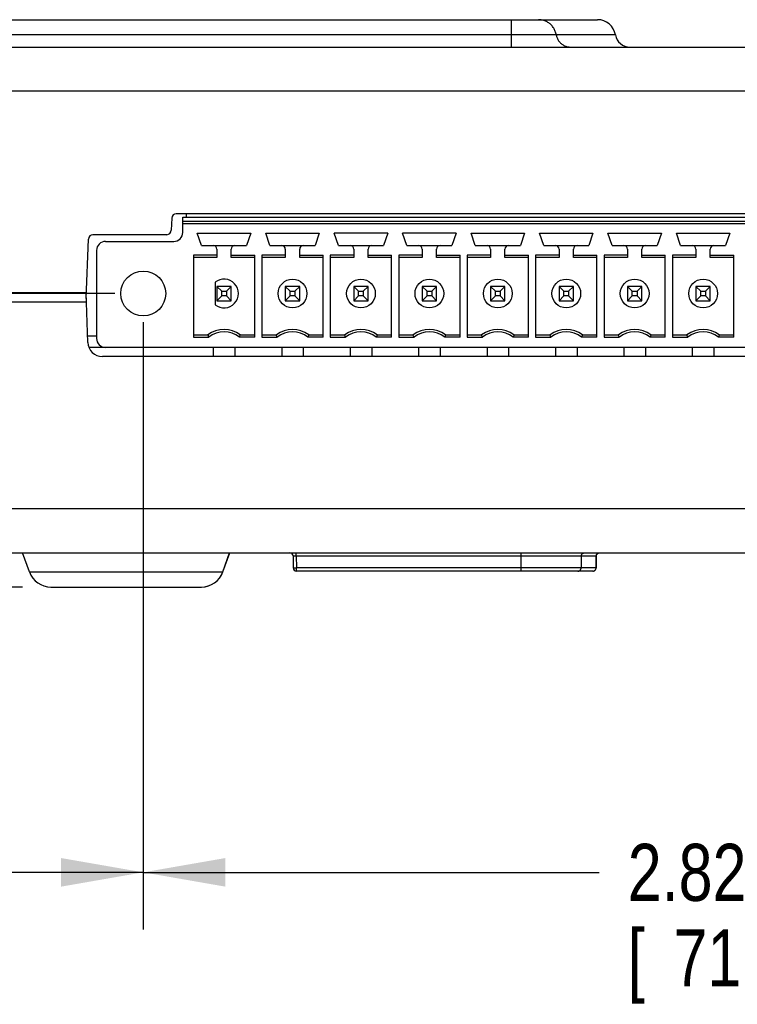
# Model space of a CAD drawing. Header units: inches. Extents: x 0 to 34, y 0 to 22.
# Tile 7 of 30: x 14.4 to 16, y 5.2 to 7.4. Entities that reach past the tile are written whole.
import ezdxf

# ---------------------------------------------------------------- set-up
doc = ezdxf.new("R2010")
doc.units = ezdxf.units.IN
doc.header["$LTSCALE"] = 1.87
doc.header["$MEASUREMENT"] = 0
doc.layers.get('0').update_dxf_attribs({"linetype": 'CONTINUOUS'})
doc.layers.add('DIMENSIONS', color=7, linetype='CONTINUOUS')
doc.styles.get("Standard").update_dxf_attribs({"font": 'txt', "width": 0.8})
doc.dimstyles.new('DIMSTYLE_1', dxfattribs={"dimtxt": 0.125, "dimasz": 0.18, "dimexe": 0.18, "dimexo": 0.0625, "dimgap": 0.09, "dimtad": 0, "dimtih": 1, "dimtoh": 1, "dimdec": 3, "dimzin": 4, "dimdsep": 46, "dimtxsty": 'STANDARD', "dimblk": '_FILLED', "dimblk1": '_FILLED', "dimblk2": '_FILLED', "dimcen": 0.09, "dimadec": 0, "dimazin": 0, "dimtp": 0.01, "dimtm": 0.01, "dimtfac": 1, "dimtdec": 3, "dimtofl": 0, "dimtmove": 0, "dimatfit": 3, "dimldrblk": '_FILLED', "dimfxl": 1, "dimtolj": 1, "dimtzin": 4, "dimarcsym": 0})

# ---------------------------------------------------------------- blocks, each defined once
blk = doc.blocks.new('_FILLED')
at = {"color": 0, "linetype": 'BYBLOCK'}
blk.add_solid([(0, 0), (-1, 0.174), (-1, -0.174)], dxfattribs=at)
blk = doc.blocks.new('*D2')
at = {"layer": 'DIMENSIONS', "color": 2, "linetype": 'CONTINUOUS'}
for p, q in [((13.4624, 6.776), (13.4624, 7.136)), ((14.6355, 6.776), (13.3374, 6.776)), ((14.4331, 6.1329), (13.3374, 6.1329)), ((13.4624, 6.1329), (13.4624, 5.7729))]:
    blk.add_line(p, q, dxfattribs=at)
at = {"layer": 'DIMENSIONS', "color": 2, "linetype": 'CONTINUOUS', "xscale": 0.18, "yscale": 0.18, "zscale": 0.18}
for p, rotation in [((13.4624, 6.776), 270), ((13.4624, 6.1329), 90)]:
    blk.add_blockref('_FILLED', p, dxfattribs=dict(at, rotation=rotation))
at = {"layer": 'DIMENSIONS', "color": 2, "linetype": 'CONTINUOUS', "width": 0.8}
for s, p in [('.643', (13.1124, 6.4857)), ('[', (13.1124, 6.2982)), (']', (13.7124, 6.2982)), ('16.34', (13.2124, 6.2982))]:
    blk.add_text(s, height=0.125, dxfattribs=at).set_placement(p)
blk = doc.blocks.new('*D3')
at = {"layer": 'DIMENSIONS', "color": 2, "linetype": 'CONTINUOUS'}
for p, q in [((14.698, 6.7135), (14.698, 5.3829)), ((14.0874, 6.6954), (14.0874, 6.326)), ((14.0874, 5.9397), (14.0874, 5.3829)), ((14.3927, 5.5079), (13.5999, 5.5079)), ((14.0874, 5.5079), (14.3927, 5.5079)), ((14.698, 5.5079), (14.3927, 5.5079))]:
    blk.add_line(p, q, dxfattribs=at)
at = {"layer": 'DIMENSIONS', "color": 2, "linetype": 'CONTINUOUS', "xscale": 0.18, "yscale": 0.18, "zscale": 0.18, "rotation": 180}
blk.add_blockref('_FILLED', (14.0874, 5.5079), dxfattribs=at)
at = {"layer": 'DIMENSIONS', "color": 2, "linetype": 'CONTINUOUS', "xscale": 0.18, "yscale": 0.18, "zscale": 0.18}
blk.add_blockref('_FILLED', (14.698, 5.5079), dxfattribs=at)
at = {"layer": 'DIMENSIONS', "color": 2, "linetype": 'CONTINUOUS', "width": 0.8}
for s, p in [('.611', (12.8374, 5.4454)), ('[', (12.8374, 5.2579)), (']', (13.4374, 5.2579)), ('15.51', (12.9374, 5.2579))]:
    blk.add_text(s, height=0.125, dxfattribs=at).set_placement(p)
blk = doc.blocks.new('*D4')
at = {"layer": 'DIMENSIONS', "color": 2, "linetype": 'CONTINUOUS'}
for p, q in [((14.698, 6.7135), (14.698, 5.3829)), ((17.522, 6.7135), (17.522, 5.3829)), ((14.698, 5.5079), (15.6975, 5.5079)), ((17.522, 5.5079), (16.5225, 5.5079))]:
    blk.add_line(p, q, dxfattribs=at)
at = {"layer": 'DIMENSIONS', "color": 2, "linetype": 'CONTINUOUS', "xscale": 0.18, "yscale": 0.18, "zscale": 0.18, "rotation": 180}
blk.add_blockref('_FILLED', (14.698, 5.5079), dxfattribs=at)
at = {"layer": 'DIMENSIONS', "color": 2, "linetype": 'CONTINUOUS', "xscale": 0.18, "yscale": 0.18, "zscale": 0.18}
blk.add_blockref('_FILLED', (17.522, 5.5079), dxfattribs=at)
at = {"layer": 'DIMENSIONS', "color": 2, "linetype": 'CONTINUOUS', "width": 0.8}
for s, p in [('2.824', (15.76, 5.4454)), ('[', (15.76, 5.2579)), (']', (16.36, 5.2579)), ('71.73', (15.86, 5.2579))]:
    blk.add_text(s, height=0.125, dxfattribs=at).set_placement(p)

msp = doc.modelspace()

# ---------------------------------------------------------------- linework, layer by layer
at = {"color": 7, "linetype": 'CONTINUOUS'}
for p, q in [((14.2051, 7.3759), (15.6935, 7.3759)), ((15.5052, 7.3159), (15.5052, 7.3759)), ((15.5052, 7.3425), (14.3255, 7.3425)), ((15.7329, 7.3425), (15.6033, 7.3425)), ((14.3255, 7.3159), (20.4997, 7.3159)), ((20.4954, 7.2193), (14.3298, 7.2193)), ((17.2259, 6.9509), (14.7703, 6.9509)), ((14.7922, 6.9509), (14.792, 6.9433)), ((14.7603, 6.9412), (14.7594, 6.9145)), ((14.7846, 6.9098), (14.7846, 6.9433)), ((14.7846, 6.9433), (17.2157, 6.9433)), ((17.2157, 6.9334), (14.7846, 6.9334)), ((14.7846, 6.9295), (17.2157, 6.9295)), ((14.7494, 6.9049), (14.5877, 6.9049)), ((14.8257, 6.8811), (14.8165, 6.9079)), ((14.8165, 6.9079), (14.9338, 6.9079)), ((14.9338, 6.9079), (14.9246, 6.8811)), ((14.9757, 6.8811), (14.9665, 6.9079)), ((14.9665, 6.9079), (15.0838, 6.9079)), ((15.0838, 6.9079), (15.0746, 6.8811)), ((15.1257, 6.8811), (15.1165, 6.9079)), ((15.2338, 6.9079), (15.1165, 6.9079)), ((15.2338, 6.9079), (15.2246, 6.8811)), ((15.2757, 6.8811), (15.2665, 6.9079)), ((15.3838, 6.9079), (15.2665, 6.9079)), ((15.3838, 6.9079), (15.3746, 6.8811)), ((15.4257, 6.8811), (15.4165, 6.9079)), ((15.4165, 6.9079), (15.5338, 6.9079)), ((15.5338, 6.9079), (15.5246, 6.8811)), ((15.5757, 6.8811), (15.5665, 6.9079)), ((15.5665, 6.9079), (15.6838, 6.9079)), ((15.6838, 6.9079), (15.6746, 6.8811)), ((15.7257, 6.8811), (15.7165, 6.9079)), ((15.7165, 6.9079), (15.8338, 6.9079)), ((15.8338, 6.9079), (15.8246, 6.8811)), ((15.8757, 6.8811), (15.8665, 6.9079)), ((15.8665, 6.9079), (15.9838, 6.9079)), ((15.9838, 6.9079), (15.9746, 6.8811)), ((14.5732, 6.7648), (14.5777, 6.8952)), ((14.6153, 6.8901), (14.7649, 6.8901)), ((14.8257, 6.8811), (14.9246, 6.8811)), ((14.9757, 6.8811), (15.0746, 6.8811)), ((15.1257, 6.8811), (15.2246, 6.8811)), ((15.2757, 6.8811), (15.3746, 6.8811)), ((15.4257, 6.8811), (15.5246, 6.8811)), ((15.5757, 6.8811), (15.6746, 6.8811)), ((15.7257, 6.8811), (15.8246, 6.8811)), ((15.8757, 6.8811), (15.9746, 6.8811)), ((14.5956, 6.8705), (14.5956, 6.6775)), ((14.808, 6.86), (14.808, 6.6801)), ((14.8594, 6.86), (14.808, 6.86)), ((14.8594, 6.8732), (14.8594, 6.8547)), ((14.8909, 6.8547), (14.8909, 6.8732)), ((14.8909, 6.86), (14.9423, 6.86)), ((14.9423, 6.6801), (14.9423, 6.86)), ((14.958, 6.86), (14.958, 6.6801)), ((15.0094, 6.86), (14.958, 6.86)), ((15.0094, 6.8732), (15.0094, 6.8547)), ((15.0409, 6.8547), (15.0409, 6.8732)), ((15.0409, 6.86), (15.0923, 6.86)), ((15.0923, 6.6801), (15.0923, 6.86)), ((15.108, 6.86), (15.108, 6.6801)), ((15.1594, 6.86), (15.108, 6.86)), ((15.1594, 6.8732), (15.1594, 6.8547)), ((15.1909, 6.8547), (15.1909, 6.8732)), ((15.1909, 6.86), (15.2423, 6.86)), ((15.2423, 6.6801), (15.2423, 6.86)), ((15.258, 6.86), (15.258, 6.6801)), ((15.3094, 6.86), (15.258, 6.86)), ((15.3094, 6.8732), (15.3094, 6.8547)), ((15.3409, 6.8547), (15.3409, 6.8732)), ((15.3409, 6.86), (15.3923, 6.86)), ((15.3923, 6.6801), (15.3923, 6.86)), ((15.408, 6.86), (15.408, 6.6801)), ((15.4594, 6.86), (15.408, 6.86)), ((15.4594, 6.8732), (15.4594, 6.8547)), ((15.4909, 6.8547), (15.4909, 6.8732)), ((15.4909, 6.86), (15.5423, 6.86)), ((15.5423, 6.6801), (15.5423, 6.86)), ((15.558, 6.86), (15.558, 6.6801)), ((15.6094, 6.86), (15.558, 6.86)), ((15.6094, 6.8732), (15.6094, 6.8547)), ((15.6409, 6.8547), (15.6409, 6.8732)), ((15.6409, 6.86), (15.6923, 6.86)), ((15.6923, 6.6801), (15.6923, 6.86)), ((15.708, 6.86), (15.708, 6.6801)), ((15.7594, 6.86), (15.708, 6.86)), ((15.7594, 6.8732), (15.7594, 6.8547)), ((15.7909, 6.8547), (15.7909, 6.8732)), ((15.7909, 6.86), (15.8423, 6.86)), ((15.8423, 6.6801), (15.8423, 6.86)), ((15.858, 6.86), (15.858, 6.6801)), ((15.9094, 6.86), (15.858, 6.86)), ((15.9094, 6.8732), (15.9094, 6.8547)), ((15.9409, 6.8547), (15.9409, 6.8732)), ((15.9409, 6.86), (15.9923, 6.86)), ((15.9923, 6.6801), (15.9923, 6.86)), ((14.8594, 6.8547), (14.808, 6.8547)), ((14.9423, 6.8547), (14.8909, 6.8547)), ((15.0094, 6.8547), (14.958, 6.8547)), ((15.0923, 6.8547), (15.0409, 6.8547)), ((15.1594, 6.8547), (15.108, 6.8547)), ((15.2423, 6.8547), (15.1909, 6.8547)), ((15.3094, 6.8547), (15.258, 6.8547)), ((15.3923, 6.8547), (15.3409, 6.8547)), ((15.4594, 6.8547), (15.408, 6.8547)), ((15.5423, 6.8547), (15.4909, 6.8547)), ((15.6094, 6.8547), (15.558, 6.8547)), ((15.6923, 6.8547), (15.6409, 6.8547)), ((15.7594, 6.8547), (15.708, 6.8547)), ((15.8423, 6.8547), (15.7909, 6.8547)), ((15.9094, 6.8547), (15.858, 6.8547)), ((15.9923, 6.8547), (15.9409, 6.8547)), ((14.8555, 6.8006), (14.8555, 6.7514)), ((14.0876, 6.7779), (14.5736, 6.7779)), ((14.5765, 6.6687), (14.5727, 6.7779)), ((14.8594, 6.7917), (14.8594, 6.7602)), ((14.87, 6.7812), (14.8594, 6.7917)), ((14.8909, 6.7917), (14.8594, 6.7917)), ((14.87, 6.7708), (14.87, 6.7812)), ((14.87, 6.7812), (14.8804, 6.7812)), ((14.8804, 6.7812), (14.8909, 6.7917)), ((14.8804, 6.7812), (14.8804, 6.7708)), ((14.8909, 6.7602), (14.8909, 6.7917)), ((15.0094, 6.7917), (15.0094, 6.7602)), ((15.02, 6.7812), (15.0094, 6.7917)), ((15.0409, 6.7917), (15.0094, 6.7917)), ((15.02, 6.7708), (15.02, 6.7812)), ((15.02, 6.7812), (15.0304, 6.7812)), ((15.0304, 6.7812), (15.0409, 6.7917)), ((15.0304, 6.7812), (15.0304, 6.7708)), ((15.0409, 6.7602), (15.0409, 6.7917)), ((15.1594, 6.7917), (15.1594, 6.7602)), ((15.17, 6.7812), (15.1594, 6.7917)), ((15.1909, 6.7917), (15.1594, 6.7917)), ((15.17, 6.7708), (15.17, 6.7812)), ((15.17, 6.7812), (15.1804, 6.7812)), ((15.1804, 6.7812), (15.1909, 6.7917)), ((15.1804, 6.7812), (15.1804, 6.7708)), ((15.1909, 6.7602), (15.1909, 6.7917)), ((15.3094, 6.7917), (15.3094, 6.7602)), ((15.32, 6.7812), (15.3094, 6.7917)), ((15.3409, 6.7917), (15.3094, 6.7917)), ((15.32, 6.7708), (15.32, 6.7812)), ((15.32, 6.7812), (15.3304, 6.7812)), ((15.3304, 6.7812), (15.3409, 6.7917)), ((15.3304, 6.7812), (15.3304, 6.7708)), ((15.3409, 6.7602), (15.3409, 6.7917)), ((15.4594, 6.7917), (15.4594, 6.7602)), ((15.47, 6.7812), (15.4594, 6.7917)), ((15.4909, 6.7917), (15.4594, 6.7917)), ((15.47, 6.7708), (15.47, 6.7812)), ((15.47, 6.7812), (15.4804, 6.7812)), ((15.4804, 6.7812), (15.4909, 6.7917)), ((15.4804, 6.7812), (15.4804, 6.7708)), ((15.4909, 6.7602), (15.4909, 6.7917)), ((15.6094, 6.7917), (15.6094, 6.7602)), ((15.62, 6.7812), (15.6094, 6.7917)), ((15.6409, 6.7917), (15.6094, 6.7917)), ((15.62, 6.7708), (15.62, 6.7812)), ((15.62, 6.7812), (15.6304, 6.7812)), ((15.6304, 6.7812), (15.6409, 6.7917)), ((15.6304, 6.7812), (15.6304, 6.7708)), ((15.6409, 6.7602), (15.6409, 6.7917)), ((15.7594, 6.7917), (15.7594, 6.7602)), ((15.77, 6.7812), (15.7594, 6.7917)), ((15.7909, 6.7917), (15.7594, 6.7917)), ((15.77, 6.7708), (15.77, 6.7812)), ((15.77, 6.7812), (15.7804, 6.7812)), ((15.7804, 6.7812), (15.7909, 6.7917)), ((15.7804, 6.7812), (15.7804, 6.7708)), ((15.7909, 6.7602), (15.7909, 6.7917)), ((15.9094, 6.7917), (15.9094, 6.7602)), ((15.92, 6.7812), (15.9094, 6.7917)), ((15.9409, 6.7917), (15.9094, 6.7917)), ((15.92, 6.7708), (15.92, 6.7812)), ((15.92, 6.7812), (15.9304, 6.7812)), ((15.9304, 6.7812), (15.9409, 6.7917)), ((15.9304, 6.7812), (15.9304, 6.7708)), ((15.9409, 6.7602), (15.9409, 6.7917)), ((14.0874, 6.7579), (14.5734, 6.7579)), ((14.8594, 6.7602), (14.87, 6.7708)), ((14.8594, 6.7602), (14.8909, 6.7602)), ((14.8804, 6.7708), (14.87, 6.7708)), ((14.8909, 6.7602), (14.8804, 6.7708)), ((15.0094, 6.7602), (15.02, 6.7708)), ((15.0094, 6.7602), (15.0409, 6.7602)), ((15.0304, 6.7708), (15.02, 6.7708)), ((15.0409, 6.7602), (15.0304, 6.7708)), ((15.1594, 6.7602), (15.17, 6.7708)), ((15.1594, 6.7602), (15.1909, 6.7602)), ((15.1804, 6.7708), (15.17, 6.7708)), ((15.1909, 6.7602), (15.1804, 6.7708)), ((15.3094, 6.7602), (15.32, 6.7708)), ((15.3094, 6.7602), (15.3409, 6.7602)), ((15.3304, 6.7708), (15.32, 6.7708)), ((15.3409, 6.7602), (15.3304, 6.7708)), ((15.4594, 6.7602), (15.47, 6.7708)), ((15.4594, 6.7602), (15.4909, 6.7602)), ((15.4804, 6.7708), (15.47, 6.7708)), ((15.4909, 6.7602), (15.4804, 6.7708)), ((15.6094, 6.7602), (15.62, 6.7708)), ((15.6094, 6.7602), (15.6409, 6.7602)), ((15.6304, 6.7708), (15.62, 6.7708)), ((15.6409, 6.7602), (15.6304, 6.7708)), ((15.7594, 6.7602), (15.77, 6.7708)), ((15.7594, 6.7602), (15.7909, 6.7602)), ((15.7804, 6.7708), (15.77, 6.7708)), ((15.7909, 6.7602), (15.7804, 6.7708)), ((15.9094, 6.7602), (15.92, 6.7708)), ((15.9094, 6.7602), (15.9409, 6.7602)), ((15.9304, 6.7708), (15.92, 6.7708)), ((15.9409, 6.7602), (15.9304, 6.7708)), ((14.5956, 6.6824), (14.576, 6.6824)), ((14.808, 6.6854), (14.8397, 6.6854)), ((14.808, 6.6801), (14.8415, 6.6801)), ((14.9423, 6.6801), (14.9088, 6.6801)), ((14.9106, 6.6854), (14.9423, 6.6854)), ((14.958, 6.6854), (14.9897, 6.6854)), ((14.958, 6.6801), (14.9915, 6.6801)), ((15.0923, 6.6801), (15.0588, 6.6801)), ((15.0606, 6.6854), (15.0923, 6.6854)), ((15.108, 6.6854), (15.1397, 6.6854)), ((15.108, 6.6801), (15.1415, 6.6801)), ((15.2423, 6.6801), (15.2088, 6.6801)), ((15.2106, 6.6854), (15.2423, 6.6854)), ((15.258, 6.6854), (15.2897, 6.6854)), ((15.258, 6.6801), (15.2915, 6.6801)), ((15.3923, 6.6801), (15.3588, 6.6801)), ((15.3606, 6.6854), (15.3923, 6.6854)), ((15.408, 6.6854), (15.4397, 6.6854)), ((15.408, 6.6801), (15.4415, 6.6801)), ((15.5423, 6.6801), (15.5088, 6.6801)), ((15.5106, 6.6854), (15.5423, 6.6854)), ((15.558, 6.6854), (15.5897, 6.6854)), ((15.558, 6.6801), (15.5915, 6.6801)), ((15.6923, 6.6801), (15.6588, 6.6801)), ((15.6606, 6.6854), (15.6923, 6.6854)), ((15.708, 6.6854), (15.7397, 6.6854)), ((15.708, 6.6801), (15.7415, 6.6801)), ((15.8423, 6.6801), (15.8088, 6.6801)), ((15.8106, 6.6854), (15.8423, 6.6854)), ((15.858, 6.6854), (15.8897, 6.6854)), ((15.858, 6.6801), (15.8915, 6.6801)), ((15.9923, 6.6801), (15.9588, 6.6801)), ((15.9606, 6.6854), (15.9923, 6.6854)), ((17.385, 6.6579), (14.5789, 6.6579)), ((14.8515, 6.6579), (14.8515, 6.6382)), ((14.8988, 6.6579), (14.8988, 6.6382)), ((15.0015, 6.6579), (15.0015, 6.6382)), ((15.0488, 6.6579), (15.0488, 6.6382)), ((15.1515, 6.6579), (15.1515, 6.6382)), ((15.1988, 6.6579), (15.1988, 6.6382)), ((15.3015, 6.6579), (15.3015, 6.6382)), ((15.3488, 6.6579), (15.3488, 6.6382)), ((15.4515, 6.6579), (15.4515, 6.6382)), ((15.4988, 6.6579), (15.4988, 6.6382)), ((15.6015, 6.6579), (15.6015, 6.6382)), ((15.6488, 6.6579), (15.6488, 6.6382)), ((15.7515, 6.6579), (15.7515, 6.6382)), ((15.7988, 6.6579), (15.7988, 6.6382)), ((15.9015, 6.6579), (15.9015, 6.6382)), ((15.9488, 6.6579), (15.9488, 6.6382)), ((20.2163, 6.6379), (14.6085, 6.6379)), ((14.8988, 6.6382), (14.8515, 6.6382)), ((14.8594, 6.6379), (14.8594, 6.6382)), ((14.8909, 6.6379), (14.8909, 6.6382)), ((15.0488, 6.6382), (15.0015, 6.6382)), ((15.0094, 6.6379), (15.0094, 6.6382)), ((15.0409, 6.6379), (15.0409, 6.6382)), ((15.1988, 6.6382), (15.1515, 6.6382)), ((15.1594, 6.6379), (15.1594, 6.6382)), ((15.1909, 6.6379), (15.1909, 6.6382)), ((15.3488, 6.6382), (15.3015, 6.6382)), ((15.3094, 6.6379), (15.3094, 6.6382)), ((15.3409, 6.6379), (15.3409, 6.6382)), ((15.4988, 6.6382), (15.4515, 6.6382)), ((15.4594, 6.6379), (15.4594, 6.6382)), ((15.4909, 6.6379), (15.4909, 6.6382)), ((15.6488, 6.6382), (15.6015, 6.6382)), ((15.6094, 6.6379), (15.6094, 6.6382)), ((15.6409, 6.6379), (15.6409, 6.6382)), ((15.7988, 6.6382), (15.7515, 6.6382)), ((15.7594, 6.6379), (15.7594, 6.6382)), ((15.7909, 6.6379), (15.7909, 6.6382)), ((15.9488, 6.6382), (15.9015, 6.6382)), ((15.9094, 6.6379), (15.9094, 6.6382)), ((15.9409, 6.6379), (15.9409, 6.6382)), ((20.4989, 6.3044), (14.3299, 6.3044)), ((14.2035, 6.2079), (20.7291, 6.2079)), ((14.4485, 6.166), (14.4336, 6.2079)), ((14.8723, 6.166), (14.8872, 6.2079)), ((14.8727, 6.166), (14.8876, 6.2079)), ((15.0264, 6.201), (15.0268, 6.1747)), ((15.0334, 6.201), (15.0334, 6.2079)), ((15.0334, 6.201), (15.0338, 6.1747)), ((15.0334, 6.201), (15.691, 6.201)), ((15.5262, 6.1679), (15.5262, 6.2079)), ((15.6582, 6.201), (15.6578, 6.1747)), ((15.691, 6.201), (15.6905, 6.1747)), ((15.6906, 6.1747), (15.6911, 6.201)), ((15.6978, 6.2078), (15.6981, 6.2079)), ((15.0338, 6.1679), (15.0338, 6.1747)), ((15.6905, 6.1747), (15.0338, 6.1747)), ((14.4485, 6.166), (14.8727, 6.166)), ((15.6836, 6.1679), (15.0338, 6.1679)), ((14.4956, 6.1329), (14.8256, 6.1329))]:
    msp.add_line(p, q, dxfattribs=at)
for points in [[(15.6911, 6.201), (15.6912, 6.2017), (15.6914, 6.2027), (15.6917, 6.2036), (15.6921, 6.2043), (15.6925, 6.205), (15.6929, 6.2055), (15.6934, 6.206), (15.6938, 6.2064), (15.6943, 6.2067), (15.6947, 6.207), (15.6951, 6.2072), (15.6956, 6.2074), (15.696, 6.2075), (15.6964, 6.2076), (15.6968, 6.2077), (15.6971, 6.2078), (15.6975, 6.2078), (15.6978, 6.2078)], [(15.6912, 6.2017), (15.6914, 6.2026), (15.6917, 6.2035), (15.692, 6.2042), (15.6924, 6.2048), (15.6928, 6.2054), (15.6932, 6.2058), (15.6936, 6.2062), (15.6941, 6.2065), (15.6945, 6.2068), (15.6949, 6.2071), (15.6953, 6.2073), (15.6957, 6.2074), (15.6961, 6.2076), (15.6965, 6.2077), (15.6969, 6.2077), (15.6972, 6.2078), (15.6975, 6.2078)]]:
    msp.add_lwpolyline(points, dxfattribs=at)
for centre, radius in [((14.698, 6.776), 0.0492), ((15.0252, 6.776), 0.0315), ((15.1752, 6.776), 0.0315), ((15.3252, 6.776), 0.0315), ((15.4752, 6.776), 0.0315), ((15.6252, 6.776), 0.0315), ((15.7752, 6.776), 0.0315), ((15.9252, 6.776), 0.0315)]:
    msp.add_circle(centre, radius, dxfattribs=at)
for centre, radius, start, end in [((15.6935, 7.3359), 0.04, 9.5941, 90), ((15.7645, 7.3479), 0.032, 189.5941, 270), ((14.7703, 6.9409), 0.01, 90, 178), ((14.5877, 6.8949), 0.01, 90, 178), ((14.7494, 6.9149), 0.01, 270, 358), ((14.7649, 6.9098), 0.0197, 270, 360), ((14.6153, 6.8705), 0.0197, 90, 180), ((14.8515, 6.8732), 0.00787, 0, 90), ((14.8988, 6.8732), 0.00787, 90, 180), ((15.0015, 6.8732), 0.00787, 0, 90), ((15.0488, 6.8732), 0.00787, 90, 180), ((15.1515, 6.8732), 0.00787, 0, 90), ((15.1988, 6.8732), 0.00787, 90, 180), ((15.3015, 6.8732), 0.00787, 0, 90), ((15.3488, 6.8732), 0.00787, 90, 180), ((15.4515, 6.8732), 0.00787, 0, 90), ((15.4988, 6.8732), 0.00787, 90, 180), ((15.6015, 6.8732), 0.00787, 0, 90), ((15.6488, 6.8732), 0.00787, 90, 180), ((15.7515, 6.8732), 0.00787, 0, 90), ((15.7988, 6.8732), 0.00787, 90, 180), ((15.9015, 6.8732), 0.00787, 0, 90), ((15.9488, 6.8732), 0.00787, 90, 180), ((14.8752, 6.776), 0.0315, 231.3178, 128.6822), ((14.8752, 6.6382), 0.0591, 53.1301, 126.8699), ((14.8752, 6.6382), 0.0538, 51.2958, 128.7042), ((15.0252, 6.6382), 0.0591, 53.1301, 126.8699), ((15.0252, 6.6382), 0.0538, 51.2958, 128.7042), ((15.1752, 6.6382), 0.0591, 53.1301, 126.8699), ((15.1752, 6.6382), 0.0538, 51.2958, 128.7042), ((15.3252, 6.6382), 0.0591, 53.1301, 126.8699), ((15.3252, 6.6382), 0.0538, 51.2958, 128.7042), ((15.4752, 6.6382), 0.0591, 53.1301, 126.8699), ((15.4752, 6.6382), 0.0538, 51.2958, 128.7042), ((15.6252, 6.6382), 0.0591, 53.1301, 126.8699), ((15.6252, 6.6382), 0.0538, 51.2958, 128.7042), ((15.7752, 6.6382), 0.0591, 53.1301, 126.8699), ((15.7752, 6.6382), 0.0538, 51.2958, 128.7042), ((15.9252, 6.6382), 0.0591, 53.1301, 126.8699), ((15.9252, 6.6382), 0.0538, 51.2958, 128.7042), ((14.6085, 6.6699), 0.032, 182, 270), ((14.6153, 6.6775), 0.0197, 180, 270), ((15.0194, 6.2009), 0.007, 1, 89.9999), ((15.0338, 6.1749), 0.007, 181, 270), ((14.4956, 6.1829), 0.05, 199.6538, 270), ((14.8252, 6.1829), 0.05, 270, 340.3462), ((14.8256, 6.1829), 0.05, 270, 340.3462)]:
    msp.add_arc(centre, radius, start, end, dxfattribs=at)
for points, knots in [([(15.6033, 7.3425), (15.6031, 7.3438), (15.6025, 7.3465), (15.6013, 7.3503), (15.5997, 7.3539), (15.5977, 7.3574), (15.5954, 7.3607), (15.5928, 7.3637), (15.5899, 7.3665), (15.5867, 7.3689), (15.5834, 7.371), (15.5798, 7.3727), (15.5761, 7.3741), (15.5722, 7.3751), (15.5683, 7.3757), (15.5657, 7.3759), (15.5644, 7.3759)], [0, 0, 0, 0, 0.071921, 0.143793, 0.215601, 0.287332, 0.358976, 0.430526, 0.50198, 0.573339, 0.644608, 0.715795, 0.786912, 0.857973, 0.928997, 1, 1, 1, 1]), ([(15.6033, 7.3425), (15.6027, 7.3425), (15.6014, 7.3425), (15.599, 7.3425), (15.5961, 7.3425), (15.5925, 7.3425), (15.5883, 7.3425), (15.5835, 7.3425), (15.5782, 7.3425), (15.5724, 7.3425), (15.5662, 7.3425), (15.5595, 7.3425), (15.5525, 7.3425), (15.5451, 7.3425), (15.5375, 7.3425), (15.5296, 7.3425), (15.5216, 7.3425), (15.5134, 7.3425), (15.508, 7.3425), (15.5052, 7.3425)], [0, 0, 0, 0, 0.017148, 0.041011, 0.071448, 0.108231, 0.151078, 0.199707, 0.253778, 0.312913, 0.376737, 0.444828, 0.516711, 0.591912, 0.669944, 0.750303, 0.832479, 0.915923, 1, 1, 1, 1]), ([(15.6033, 7.3425), (15.6035, 7.3414), (15.604, 7.3391), (15.6051, 7.3359), (15.6065, 7.3327), (15.6083, 7.3298), (15.6104, 7.327), (15.6127, 7.3245), (15.6153, 7.3223), (15.6182, 7.3204), (15.6212, 7.3187), (15.6243, 7.3175), (15.6276, 7.3165), (15.631, 7.316), (15.6333, 7.3159), (15.6344, 7.3159)], [0, 0, 0, 0, 0.077435, 0.154821, 0.232132, 0.309353, 0.386472, 0.463481, 0.540379, 0.61717, 0.693865, 0.770477, 0.847019, 0.923508, 1, 1, 1, 1]), ([(14.8397, 6.6854), (14.8399, 6.6848), (14.8403, 6.6836), (14.8409, 6.6819), (14.8413, 6.6807), (14.8415, 6.6801)], [0, 0, 0, 0, 0.337931, 0.671272, 1, 1, 1, 1]), ([(14.9088, 6.6801), (14.909, 6.6807), (14.9094, 6.6819), (14.91, 6.6836), (14.9104, 6.6848), (14.9106, 6.6854)], [0, 0, 0, 0, 0.32861, 0.66195, 1, 1, 1, 1]), ([(14.9915, 6.6801), (14.9913, 6.6807), (14.9909, 6.6819), (14.9903, 6.6836), (14.9899, 6.6848), (14.9897, 6.6854)], [0, 0, 0, 0, 0.328609, 0.661949, 1, 1, 1, 1]), ([(15.0606, 6.6854), (15.0604, 6.6848), (15.06, 6.6836), (15.0594, 6.6819), (15.059, 6.6807), (15.0588, 6.6801)], [0, 0, 0, 0, 0.337932, 0.671272, 1, 1, 1, 1]), ([(15.1415, 6.6801), (15.1413, 6.6807), (15.1409, 6.6819), (15.1403, 6.6836), (15.1399, 6.6848), (15.1397, 6.6854)], [0, 0, 0, 0, 0.328609, 0.661949, 1, 1, 1, 1]), ([(15.2106, 6.6854), (15.2104, 6.6848), (15.21, 6.6836), (15.2094, 6.6819), (15.209, 6.6807), (15.2088, 6.6801)], [0, 0, 0, 0, 0.337932, 0.671272, 1, 1, 1, 1]), ([(15.2915, 6.6801), (15.2913, 6.6807), (15.2909, 6.6819), (15.2903, 6.6836), (15.2899, 6.6848), (15.2897, 6.6854)], [0, 0, 0, 0, 0.328609, 0.661949, 1, 1, 1, 1]), ([(15.3606, 6.6854), (15.3604, 6.6848), (15.36, 6.6836), (15.3594, 6.6819), (15.359, 6.6807), (15.3588, 6.6801)], [0, 0, 0, 0, 0.337932, 0.671272, 1, 1, 1, 1]), ([(15.4415, 6.6801), (15.4413, 6.6807), (15.4409, 6.6819), (15.4403, 6.6836), (15.4399, 6.6848), (15.4397, 6.6854)], [0, 0, 0, 0, 0.328609, 0.661949, 1, 1, 1, 1]), ([(15.5106, 6.6854), (15.5104, 6.6848), (15.51, 6.6836), (15.5094, 6.6819), (15.509, 6.6807), (15.5088, 6.6801)], [0, 0, 0, 0, 0.337932, 0.671272, 1, 1, 1, 1]), ([(15.5915, 6.6801), (15.5913, 6.6807), (15.5909, 6.6819), (15.5903, 6.6836), (15.5899, 6.6848), (15.5897, 6.6854)], [0, 0, 0, 0, 0.328609, 0.661949, 1, 1, 1, 1]), ([(15.6606, 6.6854), (15.6604, 6.6848), (15.66, 6.6836), (15.6594, 6.6819), (15.659, 6.6807), (15.6588, 6.6801)], [0, 0, 0, 0, 0.337932, 0.671272, 1, 1, 1, 1]), ([(15.7415, 6.6801), (15.7413, 6.6807), (15.7409, 6.6819), (15.7403, 6.6836), (15.7399, 6.6848), (15.7397, 6.6854)], [0, 0, 0, 0, 0.328609, 0.661949, 1, 1, 1, 1]), ([(15.8106, 6.6854), (15.8104, 6.6848), (15.81, 6.6836), (15.8094, 6.6819), (15.809, 6.6807), (15.8088, 6.6801)], [0, 0, 0, 0, 0.337932, 0.671272, 1, 1, 1, 1]), ([(15.8915, 6.6801), (15.8913, 6.6807), (15.8909, 6.6819), (15.8903, 6.6836), (15.8899, 6.6848), (15.8897, 6.6854)], [0, 0, 0, 0, 0.328609, 0.661949, 1, 1, 1, 1]), ([(15.9606, 6.6854), (15.9604, 6.6848), (15.96, 6.6836), (15.9594, 6.6819), (15.959, 6.6807), (15.9588, 6.6801)], [0, 0, 0, 0, 0.337932, 0.671272, 1, 1, 1, 1]), ([(15.0264, 6.201), (15.0264, 6.201), (15.0265, 6.201), (15.0267, 6.201), (15.0272, 6.201), (15.0277, 6.201), (15.0285, 6.201), (15.0293, 6.201), (15.0302, 6.201), (15.0312, 6.201), (15.0323, 6.201), (15.033, 6.201), (15.0334, 6.201)], [0, 0, 0, 0, 0.012529, 0.049198, 0.109249, 0.191224, 0.293111, 0.412416, 0.546231, 0.691211, 0.843746, 1, 1, 1, 1]), ([(15.6582, 6.201), (15.6582, 6.2013), (15.6583, 6.2021), (15.6586, 6.2031), (15.659, 6.2041), (15.6596, 6.205), (15.6603, 6.2059), (15.6611, 6.2066), (15.662, 6.2071), (15.663, 6.2075), (15.664, 6.2078), (15.6647, 6.2079), (15.6651, 6.2079)], [0, 0, 0, 0, 0.101076, 0.20204, 0.3028, 0.403285, 0.503449, 0.603278, 0.702787, 0.802024, 0.901064, 1, 1, 1, 1]), ([(15.691, 6.201), (15.691, 6.2013), (15.6911, 6.2021), (15.6914, 6.2031), (15.6918, 6.2041), (15.6924, 6.205), (15.6931, 6.2059), (15.6939, 6.2066), (15.6948, 6.2071), (15.6958, 6.2075), (15.6968, 6.2078), (15.6975, 6.2079), (15.6979, 6.2079)], [0, 0, 0, 0, 0.100863, 0.201636, 0.302246, 0.402635, 0.502766, 0.602628, 0.702234, 0.801622, 0.900853, 1, 1, 1, 1]), ([(15.0268, 6.1747), (15.0268, 6.1747), (15.027, 6.1747), (15.0272, 6.1747), (15.0276, 6.1747), (15.0282, 6.1747), (15.0289, 6.1747), (15.0297, 6.1747), (15.0306, 6.1747), (15.0317, 6.1747), (15.0327, 6.1747), (15.0335, 6.1747), (15.0338, 6.1747)], [0, 0, 0, 0, 0.012066, 0.046912, 0.104347, 0.184083, 0.285168, 0.40554, 0.541896, 0.689854, 0.844326, 1, 1, 1, 1]), ([(15.6509, 6.1679), (15.6513, 6.1679), (15.652, 6.1679), (15.653, 6.1682), (15.654, 6.1686), (15.6549, 6.1691), (15.6558, 6.1698), (15.6565, 6.1707), (15.657, 6.1716), (15.6574, 6.1726), (15.6577, 6.1736), (15.6578, 6.1744), (15.6578, 6.1747)], [0, 0, 0, 0, 0.098936, 0.197976, 0.297213, 0.396722, 0.496551, 0.596715, 0.6972, 0.79796, 0.898924, 1, 1, 1, 1]), ([(15.6836, 6.1679), (15.684, 6.1679), (15.6847, 6.1679), (15.6857, 6.1682), (15.6868, 6.1686), (15.6877, 6.1691), (15.6885, 6.1698), (15.6893, 6.1707), (15.6898, 6.1716), (15.6903, 6.1726), (15.6905, 6.1734), (15.6905, 6.1737)], [0, 0, 0, 0, 0.109275, 0.218711, 0.328489, 0.438812, 0.549787, 0.661434, 0.77377, 0.886645, 1, 1, 1, 1]), ([(15.6836, 6.1679), (15.684, 6.1679), (15.6847, 6.1679), (15.6857, 6.1682), (15.6867, 6.1686), (15.6876, 6.1691), (15.6885, 6.1698), (15.6892, 6.1707), (15.6897, 6.1716), (15.6901, 6.1726), (15.6903, 6.1733), (15.6904, 6.1737)], [0, 0, 0, 0, 0.110269, 0.22063, 0.331168, 0.441947, 0.553011, 0.664375, 0.776026, 0.887922, 1, 1, 1, 1])]:
    msp.add_open_spline(points, degree=3, knots=knots, dxfattribs=at)
for points in [[(15.691, 6.201), (15.6911, 6.201), (15.6912, 6.201), (15.6911, 6.201)], [(15.6904, 6.1737), (15.6904, 6.174), (15.6905, 6.1744), (15.6905, 6.1747)], [(15.6905, 6.1737), (15.6906, 6.1741), (15.6906, 6.1744), (15.6906, 6.1747)], [(15.6905, 6.1747), (15.6905, 6.1747), (15.6906, 6.1747), (15.6906, 6.1747)]]:
    msp.add_open_spline(points, degree=3, dxfattribs=at)

# ---------------------------------------------------------------- dimensions: what is measured, and where the dimension line sits
at = {"layer": 'DIMENSIONS', "color": 2, "linetype": 'CONTINUOUS'}
dim = msp.add_linear_dim(base=(13.4624, 6.776), p1=(14.4331, 6.1329), p2=(14.6355, 6.776), angle=90, dimstyle='DIMSTYLE_1', dxfattribs=at)
dim.commit()
dim.dimension.update_dxf_attribs({"geometry": '*D2', "text_midpoint": (13.4624, 6.4544), "dimtype": 160})
for base, p1, p2, picture, middle in [((14.698, 5.5079), (14.0874, 6.6954), (14.698, 6.7135), '*D3', (13.1874, 5.4141)), ((17.522, 5.5079), (14.698, 6.7135), (17.522, 6.7135), '*D4', (16.11, 5.4141))]:
    dim = msp.add_linear_dim(base=base, p1=p1, p2=p2, dimstyle='DIMSTYLE_1', dxfattribs=at)
    dim.commit()
    dim.dimension.update_dxf_attribs({"geometry": picture, "text_midpoint": middle, "dimtype": 160})

doc.saveas('drawing.dxf')
